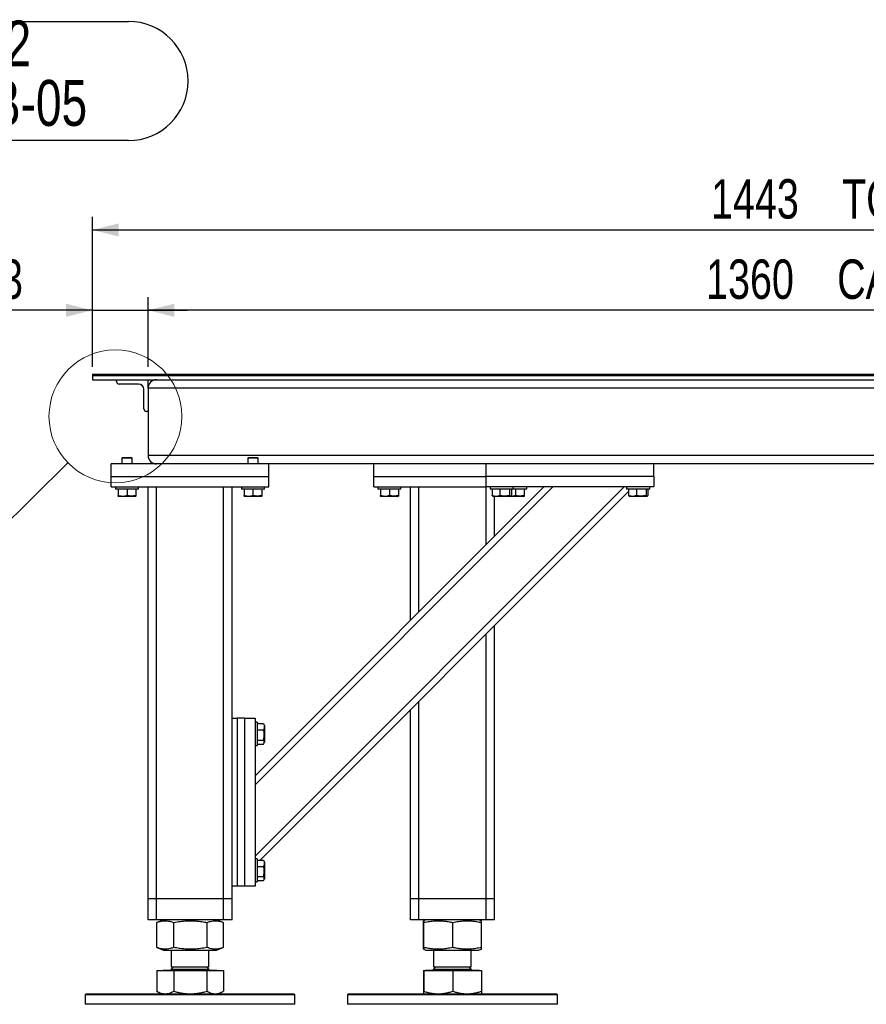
# Model space of a CAD drawing. Header units: millimetres. Extents: x 5 to 589, y 5 to 415.
# Tile 32 of 45: x 246 to 310, y 196 to 271. Entities that reach past the tile are written whole.
import ezdxf

# ---------------------------------------------------------------- set-up
doc = ezdxf.new("R2010")
doc.units = ezdxf.units.MM
doc.layers.add('COTES', color=1, linetype='Continuous')
doc.layers.add('NOTES', color=6, linetype='Continuous')
doc.layers.add('TRAIT-FORT', color=4, linetype='Continuous', lineweight=25)
doc.styles.add('SLDTEXTSTYLE0', font='TXT', dxfattribs={"width": 0.75})
doc.dimstyles.new('SLDDIMSTYLE0', dxfattribs={"dimtxt": 3, "dimasz": 2, "dimexe": 0, "dimexo": 0.0625, "dimgap": 0.75, "dimtad": 1, "dimlfac": 12.5, "dimrnd": 1e-09, "dimzin": 12, "dimdsep": 46, "dimtxsty": 'SLDTEXTSTYLE0', "dimsah": 1, "dimcen": 0.09, "dimadec": 0, "dimazin": 3, "dimtfac": 1, "dimtmove": 0, "dimatfit": 0, "dimfxl": 0, "dimfrac": 2, "dimtolj": 1, "dimtzin": 12, "dimarcsym": 0})
doc.dimstyles.new('SLDDIMSTYLE1', dxfattribs={"dimtxt": 3, "dimasz": 2, "dimexe": 0, "dimexo": 0.0625, "dimgap": 0.75, "dimtad": 1, "dimlfac": 12.5, "dimrnd": 1e-09, "dimzin": 12, "dimdsep": 46, "dimtxsty": 'SLDTEXTSTYLE0', "dimsah": 1, "dimcen": 0.09, "dimadec": 0, "dimazin": 3, "dimtfac": 1, "dimtofl": 0, "dimtmove": 0, "dimatfit": 3, "dimfxl": 0, "dimfrac": 2, "dimtolj": 1, "dimtzin": 12, "dimarcsym": 0})
doc.dimstyles.new('SLDDIMSTYLE5', dxfattribs={"dimtxt": 0.18, "dimasz": 2, "dimexe": 0, "dimexo": 0.0625, "dimgap": 0, "dimtad": 0, "dimtih": 1, "dimtoh": 1, "dimdec": 0, "dimrnd": 1e-09, "dimzin": 0, "dimdsep": 46, "dimtxsty": 'Standard', "dimblk1": 'NONE', "dimblk2": 'NONE', "dimsah": 1, "dimcen": 0.09, "dimadec": 0, "dimazin": 0, "dimtfac": 2, "dimtdec": 0, "dimtofl": 0, "dimtmove": 0, "dimatfit": 3, "dimldrblk": 'NONE', "dimfxl": 0, "dimfrac": 2, "dimtolj": 1, "dimtzin": 0, "dimarcsym": 0})

# ---------------------------------------------------------------- blocks, each defined once
blk = doc.blocks.new('SW_NOTE_4')
at = {"layer": 'NOTES', "color": 0}
for p, q in [((0, 0), (26.011, 0)), ((26.011, -9.071), (0, -9.071))]:
    blk.add_line(p, q, dxfattribs=at)
for centre, start, end in [((0, -4.536), 90, 270), ((26.011, -4.536), 270, 90)]:
    blk.add_arc(centre, 4.536, start, end, dxfattribs=at)
at = {"layer": 'NOTES', "color": 0, "char_height": 3.5, "attachment_point": 2, "style": 'SLDTEXTSTYLE0'}
for s, insert in [('PIED 2', (13.029, 0.071)), ('PIC-MEB-05', (13.01, -4.455))]:
    blk.add_mtext(s, dxfattribs=dict(at, insert=insert))
blk = doc.blocks.new('_D_22')
at = {"layer": 'COTES', "color": 1}
for p, q in [((251.455, 244.528), (251.455, 255.502)), ((366.896, 244.528), (366.896, 255.502)), ((251.455, 254.502), (366.896, 254.502))]:
    blk.add_line(p, q, dxfattribs=at)
for points in [[(251.455, 254.502), (253.455, 254.002), (253.455, 255.002)], [(366.896, 254.502), (364.896, 255.002), (364.896, 254.002)]]:
    blk.add_solid(points, dxfattribs=at)
at = {"layer": 'COTES', "color": 1, "char_height": 3, "attachment_point": 1, "style": 'SLDTEXTSTYLE0'}
for s, insert in [('1443', (298.607, 258.369)), ('TOLES', (308.598, 258.369))]:
    blk.add_mtext(s, dxfattribs=dict(at, insert=insert))
blk = doc.blocks.new('_D_24')
at = {"layer": 'COTES', "color": 1}
for p, q in [((255.696, 244.088), (255.696, 249.387)), ((364.496, 243.448), (364.496, 249.387)), ((364.496, 248.387), (255.696, 248.387))]:
    blk.add_line(p, q, dxfattribs=at)
for points in [[(255.696, 248.387), (257.696, 247.887), (257.696, 248.887)], [(364.496, 248.387), (362.496, 248.887), (362.496, 247.887)]]:
    blk.add_solid(points, dxfattribs=at)
at = {"layer": 'COTES', "color": 1, "char_height": 3, "attachment_point": 1, "style": 'SLDTEXTSTYLE0'}
for s, insert in [('1360', (298.229, 252.254)), ('CADRE', (308.221, 252.254))]:
    blk.add_mtext(s, dxfattribs=dict(at, insert=insert))
blk = doc.blocks.new('_D_25')
at = {"layer": 'COTES', "color": 1}
for p, q in [((251.455, 244.088), (251.455, 249.387)), ((255.696, 244.088), (255.696, 249.387)), ((251.455, 248.387), (242.816, 248.387)), ((251.455, 248.387), (255.696, 248.387)), ((255.696, 248.387), (258.696, 248.387))]:
    blk.add_line(p, q, dxfattribs=at)
for points in [[(251.455, 248.387), (249.455, 248.887), (249.455, 247.887)], [(255.696, 248.387), (257.696, 247.887), (257.696, 248.887)]]:
    blk.add_solid(points, dxfattribs=at)
at = {"layer": 'COTES', "color": 1, "insert": (242.816, 252.254), "char_height": 3, "attachment_point": 1, "style": 'SLDTEXTSTYLE0'}
blk.add_mtext('53', dxfattribs=at)
blk = doc.blocks.new('_None')

msp = doc.modelspace()

# ---------------------------------------------------------------- linework, layer by layer
at = {"color": 7, "linetype": 'Continuous', "lineweight": 18}
msp.add_circle((253.20854, 240.30844), 5.06231, dxfattribs=at)
at = {"layer": 'TRAIT-FORT', "color": 4, "linetype": 'Continuous', "lineweight": 25}
for p, q in [((251.45522, 243.52834), (251.45522, 243.40834)), ((251.45522, 243.52834), (366.89554, 243.52834)), ((251.45522, 243.40834), (366.89554, 243.40834)), ((251.45522, 243.40834), (251.45522, 243.08834)), ((251.45522, 243.08834), (366.89554, 243.08834)), ((253.29554, 242.96834), (253.29554, 243.08834)), ((255.69554, 242.44834), (255.69554, 243.08834)), ((254.97554, 242.76834), (253.49554, 242.76834)), ((255.37554, 240.88834), (255.37554, 242.36834)), ((255.69554, 242.44834), (255.69554, 237.32834)), ((364.49554, 242.44834), (255.69554, 242.44834)), ((255.69554, 240.68834), (255.57554, 240.68834)), ((253.75154, 237.16834), (253.69554, 237.11234)), ((253.69554, 237.11234), (253.69554, 236.68834)), ((253.89554, 237.11234), (253.69554, 237.11234)), ((253.75154, 237.16834), (253.92354, 237.16834)), ((254.49554, 237.11234), (253.89554, 237.11234)), ((253.92354, 237.16834), (254.43954, 237.16834)), ((254.49554, 237.11234), (254.43954, 237.16834)), ((254.49554, 236.68834), (254.49554, 237.11234)), ((364.49554, 237.32834), (255.69554, 237.32834)), ((263.35154, 237.16834), (263.29554, 237.11234)), ((263.29554, 237.11234), (263.29554, 236.68834)), ((263.49554, 237.11234), (263.29554, 237.11234)), ((263.35154, 237.16834), (263.52354, 237.16834)), ((264.09554, 237.11234), (263.49554, 237.11234)), ((263.52354, 237.16834), (264.03954, 237.16834)), ((264.09554, 237.11234), (264.03954, 237.16834)), ((264.09554, 236.68834), (264.09554, 237.11234)), ((264.89554, 236.68834), (252.89554, 236.68834)), ((252.89554, 235.72834), (252.89554, 236.68834)), ((256.25554, 236.69336), (256.25554, 236.68834)), ((281.45554, 236.68834), (264.89554, 236.68834)), ((264.89554, 235.72834), (264.89554, 236.68834)), ((272.89554, 235.72834), (272.89554, 236.68834)), ((281.45554, 235.72834), (281.45554, 236.68834)), ((294.25554, 236.68834), (281.45554, 236.68834)), ((325.93554, 236.68834), (294.25554, 236.68834)), ((294.25554, 235.72834), (294.25554, 236.68834)), ((252.89554, 234.92834), (252.89554, 235.72834)), ((252.89554, 235.72834), (264.89554, 235.72834)), ((264.89554, 234.92834), (264.89554, 235.72834)), ((272.89554, 235.72834), (281.45554, 235.72834)), ((272.89554, 234.92834), (272.89554, 235.72834)), ((294.25554, 235.72834), (281.45554, 235.72834)), ((281.45554, 234.92834), (281.45554, 235.72834)), ((294.25554, 235.72834), (294.25554, 234.92834)), ((252.89554, 234.92834), (264.89554, 234.92834)), ((253.21554, 234.92834), (253.21554, 234.76834)), ((254.08965, 234.76834), (253.21554, 234.76834)), ((253.41554, 234.76834), (253.41554, 234.2887)), ((254.97554, 234.76834), (254.08965, 234.76834)), ((254.09554, 234.76834), (254.09554, 234.2887)), ((254.77554, 234.76834), (254.77554, 234.2887)), ((254.97554, 234.76834), (254.97554, 234.92834)), ((255.69554, 203.56834), (255.69554, 234.92834)), ((256.33554, 203.56834), (256.33554, 234.92834)), ((261.45554, 203.56834), (261.45554, 234.92834)), ((262.09554, 217.32834), (262.09554, 234.92834)), ((262.81554, 234.92834), (262.81554, 234.76834)), ((263.68965, 234.76834), (262.81554, 234.76834)), ((263.01554, 234.76834), (263.01554, 234.2887)), ((264.57554, 234.76834), (263.68965, 234.76834)), ((263.69554, 234.76834), (263.69554, 234.2887)), ((263.85554, 206.80716), (291.97672, 234.92834)), ((263.85554, 212.23774), (286.54614, 234.92834)), ((263.85554, 212.91656), (285.86732, 234.92834)), ((264.37554, 234.76834), (264.37554, 234.2887)), ((264.57554, 234.76834), (264.57554, 234.92834)), ((272.89554, 234.92834), (281.45554, 234.92834)), ((273.21554, 234.92834), (273.21554, 234.76834)), ((274.08965, 234.76834), (273.21554, 234.76834)), ((273.41554, 234.76834), (273.41554, 234.2887)), ((274.97554, 234.76834), (274.08965, 234.76834)), ((274.09554, 234.76834), (274.09554, 234.2887)), ((274.77554, 234.76834), (274.77554, 234.2887)), ((274.97554, 234.76834), (274.97554, 234.92834)), ((275.69554, 224.75656), (275.69554, 234.92834)), ((276.33554, 225.39656), (276.33554, 234.92834)), ((294.25554, 234.92834), (281.45554, 234.92834)), ((281.45554, 230.51656), (281.45554, 234.92834)), ((281.77554, 234.92834), (281.77554, 234.76834)), ((282.49314, 234.76834), (281.77554, 234.76834)), ((281.91653, 234.76834), (281.91653, 234.2887)), ((283.53554, 234.76834), (282.49314, 234.76834)), ((282.5158, 234.76834), (282.5158, 234.2887)), ((283.25482, 234.76834), (283.25482, 234.2887)), ((283.39456, 234.76834), (283.39456, 234.2887)), ((283.53554, 234.76834), (283.53554, 234.92834)), ((283.68965, 234.76834), (283.53554, 234.76834)), ((284.57554, 234.76834), (283.68965, 234.76834)), ((283.69554, 234.76834), (283.69554, 234.2887)), ((284.37554, 234.76834), (284.37554, 234.2887)), ((284.57554, 234.76834), (284.57554, 234.92834)), ((292.17554, 234.92834), (292.17554, 234.76834)), ((292.89314, 234.76834), (292.17554, 234.76834)), ((292.31653, 234.76834), (292.31653, 234.2887)), ((293.93554, 234.76834), (292.89314, 234.76834)), ((292.9158, 234.76834), (292.9158, 234.2887)), ((293.65482, 234.76834), (293.65482, 234.2887)), ((293.79456, 234.76834), (293.79456, 234.2887)), ((293.93554, 234.76834), (293.93554, 234.92834)), ((253.4146, 234.22851), (253.44954, 234.20834)), ((253.77254, 234.20834), (253.44954, 234.20834)), ((254.74154, 234.20834), (253.77254, 234.20834)), ((254.74154, 234.20834), (254.77648, 234.22851)), ((263.0146, 234.22851), (263.04954, 234.20834)), ((263.37254, 234.20834), (263.04954, 234.20834)), ((264.34154, 234.20834), (263.37254, 234.20834)), ((264.23473, 206.50752), (292.31653, 234.58932)), ((264.34154, 234.20834), (264.37648, 234.22851)), ((273.4146, 234.22851), (273.44954, 234.20834)), ((273.77254, 234.20834), (273.44954, 234.20834)), ((274.74154, 234.20834), (273.77254, 234.20834)), ((274.74154, 234.20834), (274.77648, 234.22851)), ((281.96305, 234.23518), (282.00954, 234.20834)), ((282.23813, 234.20834), (282.00954, 234.20834)), ((282.09554, 231.15656), (282.09554, 234.20834)), ((283.30154, 234.20834), (282.23813, 234.20834)), ((283.30154, 234.20834), (283.34803, 234.23518)), ((283.37254, 234.20834), (283.30154, 234.20834)), ((284.34154, 234.20834), (283.37254, 234.20834)), ((284.34154, 234.20834), (284.37648, 234.22851)), ((292.36305, 234.23518), (292.40954, 234.20834)), ((292.63813, 234.20834), (292.40954, 234.20834)), ((293.70154, 234.20834), (292.63813, 234.20834)), ((293.70154, 234.20834), (293.74803, 234.23518)), ((282.09554, 203.56834), (282.09554, 224.36834)), ((281.45554, 203.56834), (281.45554, 223.72834)), ((276.33554, 203.56834), (276.33554, 218.60834)), ((275.69554, 203.56834), (275.69554, 217.96834)), ((262.09554, 204.52834), (262.09554, 217.32834)), ((262.09554, 217.32834), (262.49554, 217.32834)), ((262.49554, 217.32834), (262.49554, 204.52834)), ((263.05554, 217.32834), (262.49554, 217.32834)), ((263.05554, 217.32834), (263.05554, 204.52834)), ((263.05554, 217.32834), (263.85554, 217.32834)), ((263.85554, 217.32834), (263.85554, 204.52834)), ((264.01554, 217.00834), (263.85554, 217.00834)), ((264.01554, 217.00834), (264.01554, 216.46542)), ((264.01554, 216.90752), (264.49518, 216.90752)), ((264.49518, 216.90752), (264.51881, 216.86655)), ((264.57554, 216.77434), (264.52143, 216.86806)), ((264.57554, 216.77434), (264.57554, 216.04856)), ((264.01554, 216.46542), (264.01554, 215.24834)), ((264.01554, 216.43395), (264.49518, 216.43395)), ((264.57554, 216.04856), (264.57554, 215.48234)), ((263.85554, 215.24834), (264.01554, 215.24834)), ((264.01554, 215.65477), (264.49518, 215.65477)), ((264.01554, 215.34915), (264.49518, 215.34915)), ((264.52143, 215.38861), (264.57554, 215.48234)), ((264.01554, 206.60834), (263.85554, 206.60834)), ((264.01554, 206.60834), (264.01554, 206.06542)), ((264.01554, 206.50752), (264.49518, 206.50752)), ((264.49518, 206.50752), (264.51881, 206.46655)), ((264.57554, 206.37434), (264.52143, 206.46806)), ((264.57554, 206.37434), (264.57554, 205.64856)), ((264.01554, 206.06542), (264.01554, 204.84834)), ((264.01554, 206.03395), (264.49518, 206.03395)), ((264.57554, 205.64856), (264.57554, 205.08234)), ((263.85554, 204.84834), (264.01554, 204.84834)), ((264.01554, 205.25477), (264.49518, 205.25477)), ((264.01554, 204.94915), (264.49518, 204.94915)), ((264.52143, 204.98861), (264.57554, 205.08234)), ((262.49554, 204.52834), (262.09554, 204.52834)), ((262.09554, 203.56834), (262.09554, 204.52834)), ((263.05554, 204.52834), (262.49554, 204.52834)), ((263.85554, 204.52834), (263.05554, 204.52834)), ((255.69554, 201.96834), (255.69554, 203.56834)), ((256.33554, 203.56834), (255.69554, 203.56834)), ((256.33554, 201.96834), (256.33554, 203.56834)), ((261.45554, 203.56834), (256.33554, 203.56834)), ((261.45554, 201.96834), (261.45554, 203.56834)), ((262.09554, 203.56834), (261.45554, 203.56834)), ((262.09554, 201.96834), (262.09554, 203.56834)), ((275.69554, 201.96834), (275.69554, 203.56834)), ((276.33554, 203.56834), (275.69554, 203.56834)), ((276.33554, 201.96834), (276.33554, 203.56834)), ((281.45554, 203.56834), (276.33554, 203.56834)), ((281.45554, 201.96834), (281.45554, 203.56834)), ((282.09554, 203.56834), (281.45554, 203.56834)), ((282.09554, 201.96834), (282.09554, 203.56834)), ((256.33554, 201.96834), (255.69554, 201.96834)), ((261.45554, 201.96834), (256.33554, 201.96834)), ((256.37468, 201.76436), (256.35539, 201.75743)), ((256.35539, 199.85925), (256.35539, 201.75743)), ((256.87722, 201.96834), (256.37265, 201.76448)), ((257.65209, 199.85925), (257.65209, 201.75743)), ((260.19225, 199.85925), (260.19225, 201.75743)), ((261.41844, 201.76448), (260.91386, 201.96834)), ((261.4357, 199.85925), (261.4357, 201.75743)), ((262.09554, 201.96834), (261.45554, 201.96834)), ((276.33554, 201.96834), (275.69554, 201.96834)), ((281.45554, 201.96834), (276.33554, 201.96834)), ((276.68033, 199.85925), (276.68033, 201.75743)), ((276.87722, 201.96834), (276.69392, 201.89428)), ((276.71108, 199.85925), (276.71108, 201.75743)), ((278.92629, 199.85925), (278.92629, 201.75743)), ((281.09716, 201.89428), (280.91386, 201.96834)), ((281.11075, 199.85925), (281.11075, 201.75743)), ((282.09554, 201.96834), (281.45554, 201.96834)), ((256.35539, 199.85925), (256.37468, 199.85261)), ((256.37265, 199.8522), (256.87722, 199.64834)), ((256.87722, 199.64834), (257.90761, 199.64834)), ((257.45554, 199.64834), (257.45554, 198.38154)), ((257.90761, 199.64834), (260.91386, 199.64834)), ((260.33554, 198.38154), (260.33554, 199.64834)), ((260.91386, 199.64834), (261.41844, 199.8522)), ((276.69419, 199.72229), (276.87722, 199.64834)), ((276.87722, 199.64834), (280.65555, 199.64834)), ((277.45554, 199.64834), (277.45554, 198.38154)), ((280.33554, 198.38154), (280.33554, 199.64834)), ((280.65555, 199.64834), (280.91386, 199.64834)), ((280.91386, 199.64834), (281.0969, 199.72229)), ((256.35539, 198.11234), (256.35539, 196.52483)), ((256.35539, 198.11234), (257.65209, 198.11234)), ((256.85114, 198.12834), (256.85114, 198.11234)), ((256.85114, 198.12834), (260.93994, 198.12834)), ((257.62874, 198.38154), (257.45554, 198.20834)), ((257.45554, 198.38154), (260.33554, 198.38154)), ((257.45554, 198.20834), (260.33554, 198.20834)), ((257.65209, 198.11234), (257.65209, 196.52483)), ((257.65209, 198.11234), (260.19225, 198.11234)), ((260.33554, 198.20834), (260.16234, 198.38154)), ((260.19225, 196.52483), (260.19225, 198.11234)), ((260.19225, 198.11234), (261.4357, 198.11234)), ((260.93994, 198.11234), (260.93994, 198.12834)), ((261.4357, 198.11234), (261.4357, 196.52483)), ((276.68033, 198.11234), (276.68033, 196.52483)), ((276.68033, 198.11234), (276.71108, 198.11234)), ((276.71108, 198.11234), (276.71108, 196.52483)), ((276.71108, 198.11234), (278.92629, 198.11234)), ((276.85114, 198.12834), (276.85114, 198.11234)), ((276.85114, 198.12834), (280.93994, 198.12834)), ((277.62874, 198.38154), (277.45554, 198.20834)), ((277.45554, 198.38154), (280.33554, 198.38154)), ((277.45554, 198.20834), (277.65727, 198.20834)), ((277.65727, 198.20834), (280.33554, 198.20834)), ((278.92629, 198.11234), (278.92629, 196.52483)), ((278.92629, 198.11234), (281.11075, 198.11234)), ((280.33554, 198.20834), (280.16234, 198.38154)), ((280.93994, 198.11234), (280.93994, 198.12834)), ((281.11075, 198.11234), (281.11075, 196.52483)), ((256.37264, 196.51514), (256.35539, 196.52483)), ((256.37248, 196.51486), (256.69554, 196.32834)), ((261.09554, 196.32834), (261.41861, 196.51486)), ((250.97554, 196.32834), (250.89554, 196.24834)), ((250.89554, 196.24834), (250.89554, 195.52834)), ((266.89554, 196.24834), (250.89554, 196.24834)), ((250.97554, 196.32834), (266.81554, 196.32834)), ((266.89554, 196.24834), (266.81554, 196.32834)), ((266.89554, 195.52834), (266.89554, 196.24834)), ((270.97554, 196.32834), (270.89554, 196.24834)), ((270.89554, 196.24834), (270.89554, 195.52834)), ((275.55588, 196.24834), (270.89554, 196.24834)), ((270.97554, 196.32834), (275.58928, 196.32834)), ((286.89554, 196.24834), (275.55588, 196.24834)), ((275.58928, 196.32834), (286.81554, 196.32834)), ((286.89554, 196.24834), (286.81554, 196.32834)), ((286.89554, 195.52834), (286.89554, 196.24834)), ((266.16511, 195.52834), (250.89554, 195.52834)), ((266.89554, 195.52834), (266.16511, 195.52834)), ((286.89554, 195.52834), (270.89554, 195.52834))]:
    msp.add_line(p, q, dxfattribs=at)
for centre, radius, start, end in [((253.49554, 242.96834), 0.2, 180, 270), ((256.33554, 242.44834), 0.64, 90, 180), ((254.97554, 242.36834), 0.4, 0, 90), ((255.57554, 240.88834), 0.2, 180, 270), ((256.33554, 237.32834), 0.64, 180, 270), ((257.37554, 198.20834), 0.08, 270, 0), ((260.41554, 198.20834), 0.08, 180, 270), ((277.37554, 198.20834), 0.08, 270, 0), ((280.41554, 198.20834), 0.08, 180, 270)]:
    msp.add_arc(centre, radius, start, end, dxfattribs=at)
for points, knots in [([(253.41554, 234.23014), (253.41554, 234.22944), (253.41554, 234.22409), (253.41554, 234.24363), (253.41554, 234.27359), (253.41554, 234.2887)], [0, 0, 0, 0, 0.06997367, 0.5307257, 1, 1, 1, 1]), ([(253.41554, 234.2887), (253.50206, 234.2644), (253.64515, 234.22422), (253.85268, 234.22794), (253.99231, 234.25585), (254.07262, 234.28141), (254.09554, 234.2887)], [0, 0, 0, 0, 0.38554949, 0.63764185, 0.89654625, 1, 1, 1, 1]), ([(254.77554, 234.2887), (254.71652, 234.27116), (254.59721, 234.2357), (254.42042, 234.22272), (254.25142, 234.24177), (254.14782, 234.27296), (254.09554, 234.2887)], [0, 0, 0, 0, 0.26460494, 0.53494775, 0.76534313, 1, 1, 1, 1]), ([(254.77554, 234.2887), (254.77554, 234.27047), (254.77554, 234.23602), (254.77554, 234.23202), (254.77554, 234.23014)], [0, 0, 0, 0, 0.529254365, 1, 1, 1, 1]), ([(263.01554, 234.23014), (263.01554, 234.22944), (263.01554, 234.22409), (263.01554, 234.24363), (263.01554, 234.27359), (263.01554, 234.2887)], [0, 0, 0, 0, 0.06997367, 0.5307257, 1, 1, 1, 1]), ([(263.01554, 234.2887), (263.10206, 234.2644), (263.24515, 234.22422), (263.45268, 234.22794), (263.59231, 234.25585), (263.67262, 234.28141), (263.69554, 234.2887)], [0, 0, 0, 0, 0.38554949, 0.63764185, 0.89654625, 1, 1, 1, 1]), ([(264.37554, 234.2887), (264.31652, 234.27116), (264.19721, 234.2357), (264.02042, 234.22272), (263.85142, 234.24177), (263.74782, 234.27296), (263.69554, 234.2887)], [0, 0, 0, 0, 0.26460494, 0.53494775, 0.76534313, 1, 1, 1, 1]), ([(264.37554, 234.2887), (264.37554, 234.27047), (264.37554, 234.23602), (264.37554, 234.23202), (264.37554, 234.23014)], [0, 0, 0, 0, 0.529254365, 1, 1, 1, 1]), ([(273.41554, 234.23014), (273.41554, 234.22944), (273.41554, 234.22409), (273.41554, 234.24363), (273.41554, 234.27359), (273.41554, 234.2887)], [0, 0, 0, 0, 0.06997367, 0.5307257, 1, 1, 1, 1]), ([(273.41554, 234.2887), (273.50206, 234.2644), (273.64515, 234.22422), (273.85268, 234.22794), (273.99231, 234.25585), (274.07262, 234.28141), (274.09554, 234.2887)], [0, 0, 0, 0, 0.38554949, 0.63764185, 0.89654625, 1, 1, 1, 1]), ([(274.77554, 234.2887), (274.71652, 234.27116), (274.59721, 234.2357), (274.42042, 234.22272), (274.25142, 234.24177), (274.14782, 234.27296), (274.09554, 234.2887)], [0, 0, 0, 0, 0.26460494, 0.53494775, 0.76534313, 1, 1, 1, 1]), ([(274.77554, 234.2887), (274.77554, 234.27047), (274.77554, 234.23602), (274.77554, 234.23202), (274.77554, 234.23014)], [0, 0, 0, 0, 0.529254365, 1, 1, 1, 1]), ([(281.96451, 234.2377), (281.9593, 234.23998), (281.94301, 234.24712), (281.92725, 234.27187), (281.91653, 234.2887)], [0, 0, 0, 0, 0.320055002, 1, 1, 1, 1]), ([(281.91653, 234.2887), (281.99278, 234.2644), (282.11888, 234.22422), (282.30178, 234.22794), (282.42482, 234.25585), (282.4956, 234.28141), (282.5158, 234.2887)], [0, 0, 0, 0, 0.38554949, 0.63764185, 0.89654625, 1, 1, 1, 1]), ([(283.25482, 234.2887), (283.19068, 234.27116), (283.061, 234.2357), (282.86888, 234.22272), (282.68521, 234.24177), (282.57262, 234.27296), (282.5158, 234.2887)], [0, 0, 0, 0, 0.26460494, 0.53494775, 0.76534313, 1, 1, 1, 1]), ([(283.25482, 234.2887), (283.26695, 234.27116), (283.29147, 234.2357), (283.3278, 234.22272), (283.36252, 234.24177), (283.38381, 234.27296), (283.39456, 234.2887)], [0, 0, 0, 0, 0.26460494, 0.53494775, 0.76534313, 1, 1, 1, 1]), ([(283.35696, 234.2322), (283.38821, 234.23158), (283.47905, 234.2298), (283.59232, 234.25623), (283.67262, 234.28149), (283.69554, 234.2887)], [0, 0, 0, 0, 0.27255084, 0.79231225, 1, 1, 1, 1]), ([(284.37554, 234.2887), (284.31652, 234.27116), (284.19721, 234.2357), (284.02042, 234.22272), (283.85142, 234.24177), (283.74782, 234.27296), (283.69554, 234.2887)], [0, 0, 0, 0, 0.26460494, 0.53494775, 0.76534313, 1, 1, 1, 1]), ([(284.37554, 234.2887), (284.37554, 234.27047), (284.37554, 234.23602), (284.37554, 234.23202), (284.37554, 234.23014)], [0, 0, 0, 0, 0.529254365, 1, 1, 1, 1]), ([(292.36451, 234.2377), (292.3593, 234.23998), (292.34301, 234.24712), (292.32725, 234.27187), (292.31653, 234.2887)], [0, 0, 0, 0, 0.320055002, 1, 1, 1, 1]), ([(292.31653, 234.2887), (292.39278, 234.2644), (292.51888, 234.22422), (292.70178, 234.22794), (292.82482, 234.25585), (292.8956, 234.28141), (292.9158, 234.2887)], [0, 0, 0, 0, 0.38554949, 0.63764185, 0.89654625, 1, 1, 1, 1]), ([(293.65482, 234.2887), (293.59068, 234.27116), (293.461, 234.2357), (293.26888, 234.22272), (293.08521, 234.24177), (292.97262, 234.27296), (292.9158, 234.2887)], [0, 0, 0, 0, 0.26460494, 0.53494775, 0.76534313, 1, 1, 1, 1]), ([(293.65482, 234.2887), (293.66695, 234.27116), (293.69147, 234.2357), (293.7278, 234.22272), (293.76252, 234.24177), (293.78381, 234.27296), (293.79456, 234.2887)], [0, 0, 0, 0, 0.26460494, 0.53494775, 0.76534313, 1, 1, 1, 1]), ([(264.49518, 216.90752), (264.51272, 216.86642), (264.54819, 216.78333), (264.56116, 216.66021), (264.54212, 216.54251), (264.51092, 216.47036), (264.49518, 216.43395)], [0, 0, 0, 0, 0.26460494, 0.53494775, 0.76534313, 1, 1, 1, 1]), ([(264.49518, 215.65477), (264.51948, 215.75391), (264.55967, 215.91786), (264.55594, 216.15567), (264.52803, 216.31566), (264.50247, 216.40768), (264.49518, 216.43395)], [0, 0, 0, 0, 0.38554949, 0.63764185, 0.89654625, 1, 1, 1, 1]), ([(264.49518, 215.34915), (264.51272, 215.37568), (264.54819, 215.4293), (264.56116, 215.50876), (264.54212, 215.58471), (264.51092, 215.63127), (264.49518, 215.65477)], [0, 0, 0, 0, 0.26460494, 0.53494775, 0.76534313, 1, 1, 1, 1]), ([(264.49518, 206.50752), (264.51272, 206.46642), (264.54819, 206.38333), (264.56116, 206.26021), (264.54212, 206.14251), (264.51092, 206.07036), (264.49518, 206.03395)], [0, 0, 0, 0, 0.26460494, 0.53494775, 0.76534313, 1, 1, 1, 1]), ([(264.49518, 205.25477), (264.51948, 205.35391), (264.55967, 205.51786), (264.55594, 205.75567), (264.52803, 205.91566), (264.50247, 206.00768), (264.49518, 206.03395)], [0, 0, 0, 0, 0.38554949, 0.63764185, 0.89654625, 1, 1, 1, 1]), ([(264.49518, 204.94915), (264.51272, 204.97568), (264.54819, 205.0293), (264.56116, 205.10876), (264.54212, 205.18471), (264.51092, 205.23127), (264.49518, 205.25477)], [0, 0, 0, 0, 0.26460494, 0.53494775, 0.76534313, 1, 1, 1, 1]), ([(256.35539, 201.75743), (256.44194, 201.78877), (256.60587, 201.84812), (256.84694, 201.89215), (257.06089, 201.89876), (257.2593, 201.87575), (257.45174, 201.83133), (257.58314, 201.78286), (257.65209, 201.75743)], [0, 0, 0, 0, 0.20206835, 0.38269984, 0.55531458, 0.69299169, 0.83889419, 1, 1, 1, 1]), ([(257.65209, 201.75743), (257.82165, 201.78877), (258.14277, 201.84812), (258.61501, 201.89215), (259.03412, 201.89876), (259.42278, 201.87575), (259.79977, 201.83133), (260.05717, 201.78286), (260.19225, 201.75743)], [0, 0, 0, 0, 0.20206835, 0.38269984, 0.55531458, 0.69299169, 0.83889419, 1, 1, 1, 1]), ([(260.19225, 201.75743), (260.27525, 201.78877), (260.43244, 201.84812), (260.66361, 201.89214), (260.86878, 201.89878), (261.05903, 201.87569), (261.2371, 201.83312), (261.35669, 201.78726), (261.4164, 201.76436)], [0, 0, 0, 0, 0.20527908, 0.38878068, 0.56413815, 0.70400284, 0.85222364, 1, 1, 1, 1]), ([(276.68033, 201.75743), (276.68239, 201.78877), (276.68627, 201.84812), (276.69199, 201.89215), (276.69706, 201.89876), (276.70176, 201.87575), (276.70633, 201.83133), (276.70944, 201.78286), (276.71108, 201.75743)], [0, 0, 0, 0, 0.20206835, 0.38269984, 0.55531458, 0.69299169, 0.83889419, 1, 1, 1, 1]), ([(276.71108, 201.75743), (276.85894, 201.78877), (277.13899, 201.84812), (277.55082, 201.89215), (277.91632, 201.89876), (278.25526, 201.87575), (278.58401, 201.83133), (278.80849, 201.78286), (278.92629, 201.75743)], [0, 0, 0, 0, 0.20206835, 0.38269984, 0.55531458, 0.69299169, 0.83889419, 1, 1, 1, 1]), ([(278.92629, 201.75743), (279.0721, 201.78877), (279.34826, 201.84812), (279.75437, 201.89215), (280.1148, 201.89876), (280.44904, 201.87575), (280.77323, 201.83133), (280.99459, 201.78286), (281.11075, 201.75743)], [0, 0, 0, 0, 0.20206835, 0.38269984, 0.55531458, 0.69299169, 0.83889419, 1, 1, 1, 1]), ([(281.11075, 201.75743), (281.1087, 201.78841), (281.10481, 201.84707), (281.09978, 201.89), (281.09681, 201.89048), (281.0957, 201.89066)], [0, 0, 0, 0, 0.41274388, 0.78170093, 1, 1, 1, 1]), ([(257.65209, 199.85925), (257.56554, 199.82791), (257.40161, 199.76855), (257.16054, 199.72453), (256.94659, 199.71791), (256.74819, 199.74093), (256.55574, 199.78535), (256.42434, 199.83381), (256.35539, 199.85925)], [0, 0, 0, 0, 0.20206835, 0.38269984, 0.55531458, 0.69299169, 0.83889419, 1, 1, 1, 1]), ([(260.19225, 199.85925), (260.02269, 199.82791), (259.70157, 199.76855), (259.22933, 199.72453), (258.81021, 199.71791), (258.42155, 199.74093), (258.04457, 199.78535), (257.78717, 199.83381), (257.65209, 199.85925)], [0, 0, 0, 0, 0.20206835, 0.38269984, 0.55531458, 0.69299169, 0.83889419, 1, 1, 1, 1]), ([(261.41641, 199.85261), (261.33982, 199.82378), (261.18902, 199.76702), (260.96433, 199.7246), (260.75917, 199.7179), (260.56891, 199.74093), (260.38437, 199.78535), (260.25837, 199.83381), (260.19225, 199.85925)], [0, 0, 0, 0, 0.18940928, 0.37290647, 0.54825971, 0.68812104, 0.83633827, 1, 1, 1, 1]), ([(276.71108, 199.85925), (276.70903, 199.82791), (276.70514, 199.76855), (276.69942, 199.72453), (276.69435, 199.71791), (276.68965, 199.74093), (276.68508, 199.78535), (276.68197, 199.83381), (276.68033, 199.85925)], [0, 0, 0, 0, 0.20206835, 0.38269984, 0.55531458, 0.69299169, 0.83889419, 1, 1, 1, 1]), ([(278.92629, 199.85925), (278.77842, 199.82791), (278.49838, 199.76855), (278.08655, 199.72453), (277.72105, 199.71791), (277.38211, 199.74093), (277.05335, 199.78535), (276.82887, 199.83381), (276.71108, 199.85925)], [0, 0, 0, 0, 0.20206835, 0.38269984, 0.55531458, 0.69299169, 0.83889419, 1, 1, 1, 1]), ([(281.11075, 199.85925), (280.96494, 199.82791), (280.68878, 199.76855), (280.28267, 199.72453), (279.92224, 199.71791), (279.58801, 199.74093), (279.26381, 199.78535), (279.04245, 199.83381), (278.92629, 199.85925)], [0, 0, 0, 0, 0.20206835, 0.38269984, 0.55531458, 0.69299169, 0.83889419, 1, 1, 1, 1]), ([(281.0957, 199.72524), (281.09617, 199.72438), (281.09805, 199.72086), (281.10144, 199.74231), (281.106, 199.78495), (281.10912, 199.83368), (281.11075, 199.85925)], [0, 0, 0, 0, 0.09174673, 0.37294705, 0.67094743, 1, 1, 1, 1]), ([(256.35539, 196.52483), (256.3815, 196.51047), (256.45991, 196.46734), (256.59276, 196.4072), (256.75518, 196.35505), (256.89279, 196.33116), (256.97594, 196.32905), (257.00374, 196.32834)], [0, 0, 0, 0, 0.12359753, 0.37124782, 0.62101355, 0.87330139, 1, 1, 1, 1]), ([(257.00374, 196.32834), (257.05783, 196.3309), (257.16637, 196.33603), (257.3291, 196.37714), (257.49151, 196.43876), (257.59849, 196.4961), (257.65209, 196.52483)], [0, 0, 0, 0, 0.24649114, 0.49459325, 0.74679314, 1, 1, 1, 1]), ([(257.65209, 196.52483), (257.75461, 196.49675), (257.95999, 196.44048), (258.2752, 196.37873), (258.59641, 196.33641), (258.81335, 196.33103), (258.92217, 196.32834)], [0, 0, 0, 0, 0.24726861, 0.49536257, 0.74687401, 1, 1, 1, 1]), ([(258.92217, 196.32834), (259.02813, 196.3309), (259.24075, 196.33603), (259.55952, 196.37714), (259.87768, 196.43876), (260.08725, 196.4961), (260.19225, 196.52483)], [0, 0, 0, 0, 0.24649114, 0.49459325, 0.74679314, 1, 1, 1, 1]), ([(260.19225, 196.52483), (260.24243, 196.49675), (260.34297, 196.44048), (260.49727, 196.37873), (260.65451, 196.33641), (260.7607, 196.33103), (260.81397, 196.32834)], [0, 0, 0, 0, 0.24726861, 0.49536257, 0.74687401, 1, 1, 1, 1]), ([(260.81397, 196.32834), (260.83988, 196.32901), (260.91782, 196.33102), (261.0481, 196.35403), (261.204, 196.40547), (261.33319, 196.46608), (261.41004, 196.51013), (261.4357, 196.52483)], [0, 0, 0, 0, 0.12316187, 0.37046107, 0.62062207, 0.87333927, 1, 1, 1, 1]), ([(276.68033, 196.52483), (276.68157, 196.49675), (276.68406, 196.44048), (276.68787, 196.37873), (276.69176, 196.33641), (276.69439, 196.33103), (276.6957, 196.32834)], [0, 0, 0, 0, 0.24726861, 0.49536257, 0.74687401, 1, 1, 1, 1]), ([(276.6957, 196.32834), (276.69699, 196.3309), (276.69956, 196.33603), (276.70342, 196.37714), (276.70727, 196.43876), (276.70981, 196.4961), (276.71108, 196.52483)], [0, 0, 0, 0, 0.24649114, 0.49459325, 0.74679314, 1, 1, 1, 1]), ([(276.71108, 196.52483), (276.80048, 196.49675), (276.97959, 196.44048), (277.25448, 196.37873), (277.53459, 196.33641), (277.72378, 196.33103), (277.81868, 196.32834)], [0, 0, 0, 0, 0.24726861, 0.49536257, 0.74687401, 1, 1, 1, 1]), ([(277.81868, 196.32834), (277.86484, 196.32901), (278.00369, 196.33102), (278.23578, 196.35403), (278.51353, 196.40547), (278.74367, 196.46608), (278.88058, 196.51013), (278.92629, 196.52483)], [0, 0, 0, 0, 0.12316187, 0.37046107, 0.62062207, 0.87333927, 1, 1, 1, 1]), ([(278.92629, 196.52483), (278.97027, 196.51047), (279.10237, 196.46734), (279.32618, 196.4072), (279.59978, 196.35505), (279.83162, 196.33116), (279.97169, 196.32905), (280.01852, 196.32834)], [0, 0, 0, 0, 0.12359753, 0.37124782, 0.62101355, 0.87330139, 1, 1, 1, 1]), ([(280.01852, 196.32834), (280.10965, 196.3309), (280.2925, 196.33603), (280.56663, 196.37714), (280.84024, 196.43876), (281.02046, 196.4961), (281.11075, 196.52483)], [0, 0, 0, 0, 0.24649114, 0.49459325, 0.74679314, 1, 1, 1, 1]), ([(281.11075, 196.52483), (281.10951, 196.49675), (281.10703, 196.44048), (281.10321, 196.37873), (281.09932, 196.33641), (281.0967, 196.33103), (281.09538, 196.32834)], [0, 0, 0, 0, 0.24726861, 0.49536257, 0.74687401, 1, 1, 1, 1])]:
    msp.add_open_spline(points, degree=3, knots=knots, dxfattribs=at)

# ---------------------------------------------------------------- block references
at = {"layer": 'NOTES', "color": 211}
msp.add_blockref('SW_NOTE_4', (228.19672, 270.38251), dxfattribs=at)

# ---------------------------------------------------------------- dimensions: what is measured, and where the dimension line sits
at = {"layer": 'COTES', "color": 1}
dim = msp.add_linear_dim(base=(366.89554, 254.50187), p1=(251.45522, 243.52834), p2=(366.89554, 243.52834), text='<> TOLES', dimstyle='SLDDIMSTYLE1', dxfattribs=at)
dim.commit()
dim.dimension.update_dxf_attribs({"geometry": '_D_22', "text_midpoint": (309.17538, 254.50187), "dimtype": 160})
dim = msp.add_linear_dim(base=(255.69554, 248.38663), p1=(251.45522, 243.08834), p2=(255.69554, 243.08834), angle=0, dimstyle='SLDDIMSTYLE0', dxfattribs=at)
dim.commit()
dim.dimension.update_dxf_attribs({"geometry": '_D_25', "text_midpoint": (245.03254, 248.38663), "dimtype": 160})
dim = msp.add_linear_dim(base=(255.69554, 248.38663), p1=(364.49554, 242.44834), p2=(255.69554, 243.08834), angle=0, text='<> CADRE', dimstyle='SLDDIMSTYLE1', dxfattribs=at)
dim.commit()
dim.dimension.update_dxf_attribs({"geometry": '_D_24', "text_midpoint": (310.09554, 248.38663), "dimtype": 160})

# ---------------------------------------------------------------- leaders
at = {"color": 7, "linetype": 'Continuous', "lineweight": 18, "has_arrowhead": 0}
msp.add_leader([(242.32883, 229.65036), (249.5923, 236.76586)], dimstyle='SLDDIMSTYLE5', dxfattribs=at)

doc.saveas('drawing.dxf')
